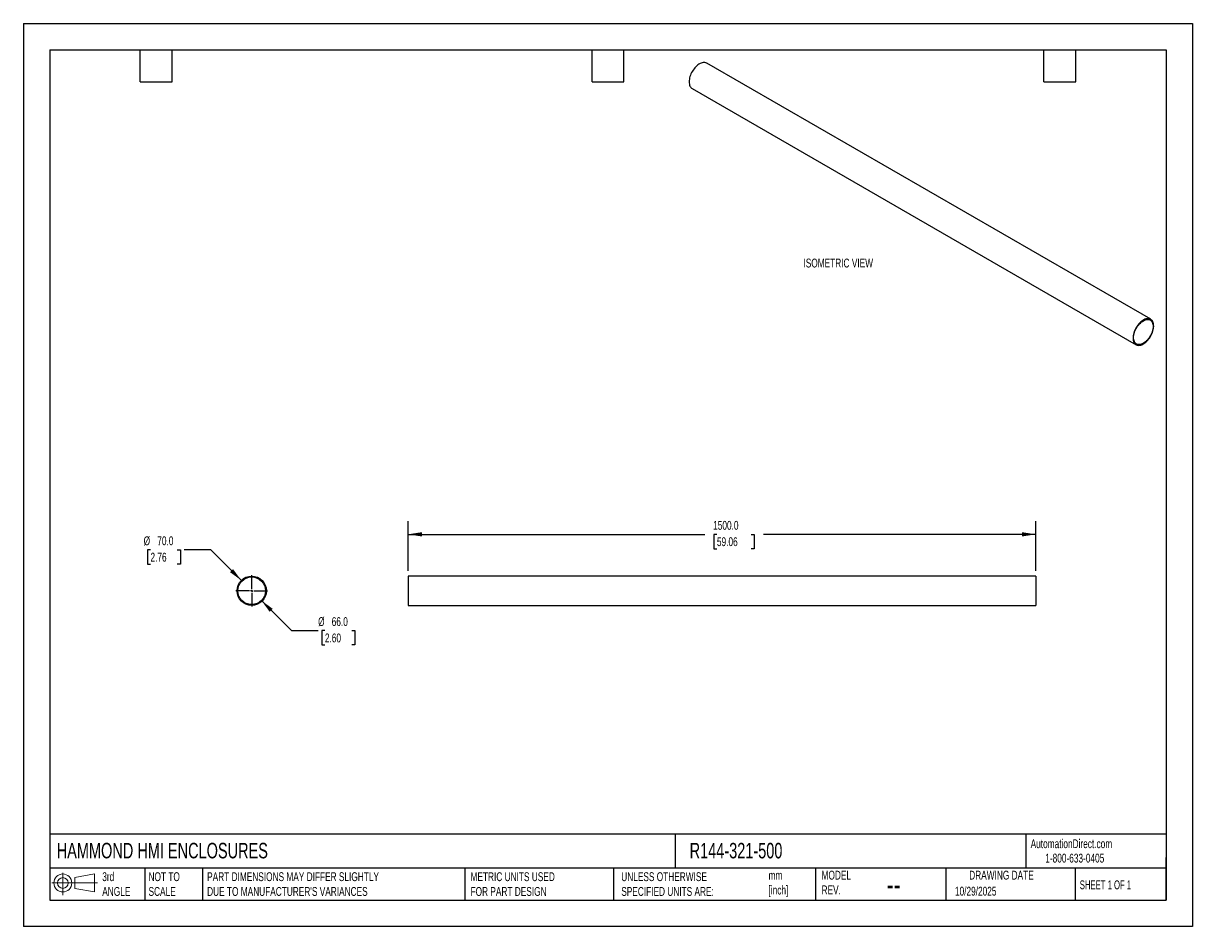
# Model space of a CAD drawing. Header units: millimetres. Extents: x 0 to 2794, y 0 to 2159.
import ezdxf

# ---------------------------------------------------------------- set-up
doc = ezdxf.new("R2010")
doc.units = ezdxf.units.MM
doc.header["$LTSCALE"] = 10
doc.linetypes.add('CENTERX2', pattern=[20.32, 12.7, -2.54, 2.54, -2.54])
doc.layers.add('CENTER', color=40, linetype='CENTERX2')
doc.layers.add('DIMENSIONS', color=140, linetype='Continuous', lineweight=25)
doc.layers.add('TEXT', color=140, linetype='Continuous', lineweight=25)
doc.styles.add('SLDTEXTSTYLE0', font='TXT', dxfattribs={"width": 0.7})
doc.styles.add('SLDTEXTSTYLE1', font='TXT', dxfattribs={"width": 0.65})
doc.dimstyles.new('SLDDIMSTYLE0', dxfattribs={"dimtxt": 21.580078, "dimasz": 33.02, "dimexe": 0, "dimexo": 0.0625, "dimgap": 5.39502, "dimtad": 0, "dimtih": 1, "dimtoh": 1, "dimdec": 1, "dimrnd": 1e-09, "dimzin": 4, "dimdsep": 46, "dimtxsty": 'SLDTEXTSTYLE0', "dimsah": 1, "dimcen": 0, "dimadec": 0, "dimazin": 1, "dimtfac": 1, "dimtdec": 1, "dimtofl": 0, "dimtmove": 0, "dimatfit": 3, "dimfxl": 0, "dimfrac": 2, "dimtolj": 1, "dimtzin": 12, "dimarcsym": 0})
doc.dimstyles.new('SLDDIMSTYLE1', dxfattribs={"dimtxt": 21.580078, "dimasz": 33.02, "dimexe": 0, "dimexo": 0.0625, "dimgap": 5.39502, "dimtad": 0, "dimtih": 1, "dimtoh": 1, "dimdec": 1, "dimrnd": 1e-09, "dimzin": 4, "dimdsep": 46, "dimtxsty": 'SLDTEXTSTYLE0', "dimsah": 1, "dimcen": 0.09, "dimadec": 0, "dimazin": 1, "dimtfac": 1, "dimtdec": 1, "dimtofl": 0, "dimtmove": 0, "dimatfit": 3, "dimfxl": 0, "dimfrac": 2, "dimtolj": 1, "dimtzin": 12, "dimarcsym": 0})

# ---------------------------------------------------------------- blocks, each defined once
blk = doc.blocks.new('Block11')
at = {"color": 7, "linetype": 'Continuous', "lineweight": 18}
for p, q in [((0, 28.8), (108.7, 28.8)), ((25.9, 53.1), (25.9, 0)), ((54.8, 41.7), (101.8, 50.3)), ((54.8, 16), (54.8, 41.7)), ((101.8, 50.3), (101.8, 7.3)), ((54.8, 16), (101.8, 7.3))]:
    blk.add_line(p, q, dxfattribs=at)
for radius in [21.5, 12.9]:
    blk.add_circle((25.9, 28.8), radius, dxfattribs=at)
blk = doc.blocks.new('Block12')
at = {"color": 7, "linetype": 'Continuous'}
blk.add_blockref('Block11', (0, 0), dxfattribs=at)
blk = doc.blocks.new('_D')
at = {"layer": 'DIMENSIONS'}
for p, q in [((568.9, 779.4), (640.8, 707.6)), ((640.8, 707.6), (704.3, 707.6)), ((720.5, 707.6), (713.3, 707.6)), ((713.3, 707.6), (713.3, 673.3)), ((784.7, 707.6), (791.9, 707.6)), ((791.9, 707.6), (791.9, 673.3)), ((713.3, 673.3), (720.5, 673.3)), ((791.9, 673.3), (784.7, 673.3))]:
    blk.add_line(p, q, dxfattribs=at)
blk.add_solid([(568.9, 779.4), (588.7, 752.4), (595.9, 759.6)], dxfattribs=at)
at = {"layer": 'DIMENSIONS', "char_height": 21.17, "attachment_point": 1, "style": 'SLDTEXTSTYLE0'}
for s, insert in [('%%c', (704.3, 739.7)), ('66.0', (736.8, 739.7)), ('2.60', (720.5, 700.6))]:
    blk.add_mtext(s, dxfattribs=dict(at, insert=insert))
blk = doc.blocks.new('_D_1')
at = {"layer": 'DIMENSIONS'}
for p, q in [((303.7, 900.7), (296.5, 900.7)), ((296.5, 900.7), (296.5, 866.4)), ((367.8, 900.7), (375.1, 900.7)), ((375.1, 900.7), (375.1, 866.4)), ((447.6, 900.7), (384.1, 900.7)), ((520.9, 827.5), (447.6, 900.7)), ((296.5, 866.4), (303.7, 866.4)), ((375.1, 866.4), (367.8, 866.4))]:
    blk.add_line(p, q, dxfattribs=at)
blk.add_solid([(520.9, 827.5), (501.1, 854.4), (493.9, 847.2)], dxfattribs=at)
at = {"layer": 'DIMENSIONS', "char_height": 21.17, "attachment_point": 1, "style": 'SLDTEXTSTYLE0'}
for s, insert in [('%%c', (287.4, 932.8)), ('70.0', (320, 932.8)), ('2.76', (303.7, 893.7))]:
    blk.add_mtext(s, dxfattribs=dict(at, insert=insert))
blk = doc.blocks.new('SW_CENTERMARKSYMBOL_0')
at = {"layer": 'CENTER', "color": 0}
for p, q in [((0, 5.08), (0, 37.54)), ((-5.08, 0), (-37.54, 0)), ((0, 0), (-2.54, 0)), ((0, 0), (0, 2.54)), ((0, 0), (0, -2.54)), ((0, 0), (2.54, 0)), ((5.08, 0), (37.54, 0)), ((0, -5.08), (0, -37.54))]:
    blk.add_line(p, q, dxfattribs=at)
blk = doc.blocks.new('_D_2')
at = {"layer": 'DIMENSIONS'}
for p, q in [((919.3, 850.4), (919.3, 969.5)), ((2419.3, 850.4), (2419.3, 969.5)), ((919.3, 937.7), (1628.1, 937.7)), ((1657.3, 937.7), (1650.1, 937.7)), ((1650.1, 937.7), (1650.1, 903.4)), ((1739.4, 937.7), (1746.6, 937.7)), ((1746.6, 937.7), (1746.6, 903.4)), ((2419.3, 937.7), (1768.6, 937.7)), ((1650.1, 903.4), (1657.3, 903.4)), ((1746.6, 903.4), (1739.4, 903.4))]:
    blk.add_line(p, q, dxfattribs=at)
for points in [[(919.3, 937.7), (952.3, 932.6), (952.3, 942.8)], [(2419.3, 937.7), (2386.3, 942.8), (2386.3, 932.6)]]:
    blk.add_solid(points, dxfattribs=at)
at = {"layer": 'DIMENSIONS', "char_height": 21.17, "attachment_point": 1, "style": 'SLDTEXTSTYLE0'}
for s, insert in [('1500.0', (1648.3, 969.8)), ('59.06', (1657.3, 930.7))]:
    blk.add_mtext(s, dxfattribs=dict(at, insert=insert))

msp = doc.modelspace()

# ---------------------------------------------------------------- linework, layer by layer
at = {"color": 7, "linetype": 'Continuous'}
for p, q in [((0.02, 2159.03), (0.02, 0.03)), ((0.02, 2159.03), (2794.02, 2159.03)), ((2794.02, 2159.03), (2794.02, 0.03)), ((2794.02, 0.03), (0.02, 0.03))]:
    msp.add_line(p, q, dxfattribs=at)
for p, q in [((2693.82, 1451.64), (1633.16, 2063.95)), ((1598.17, 2003.33), (2658.83, 1391.02)), ((2419.31, 837.72), (919.31, 837.72)), ((919.31, 837.72), (919.31, 767.72)), ((2419.31, 837.72), (2419.31, 767.72)), ((919.31, 767.72), (2419.31, 767.72))]:
    msp.add_line(p, q)
at = {"flags": 128}
for points in [[(1633.16, 2063.95), (1632.72, 2064.2), (1630.81, 2064.98), (1628.76, 2065.45), (1626.56, 2065.59), (1624.26, 2065.4), (1621.87, 2064.89), (1619.41, 2064.05), (1616.92, 2062.9), (1614.41, 2061.46), (1611.92, 2059.72), (1609.46, 2057.72), (1607.07, 2055.48), (1604.77, 2053), (1602.57, 2050.33), (1600.52, 2047.49), (1598.61, 2044.51), (1596.89, 2041.41), (1595.35, 2038.24), (1594.03, 2035.02), (1592.92, 2031.78), (1592.05, 2028.56), (1591.42, 2025.4), (1591.04, 2022.32), (1590.92, 2019.35), (1591.04, 2016.53), (1591.42, 2013.89), (1592.05, 2011.45), (1592.92, 2009.24), (1594.03, 2007.28), (1595.35, 2005.59), (1596.89, 2004.18), (1598.17, 2003.33)], [(2701.07, 1435.62), (2700.95, 1438.44), (2700.57, 1441.08), (2699.94, 1443.52), (2699.07, 1445.73), (2697.96, 1447.69), (2696.64, 1449.38), (2695.1, 1450.79), (2693.38, 1451.89), (2691.47, 1452.68), (2689.42, 1453.14), (2687.22, 1453.28), (2684.92, 1453.09), (2682.53, 1452.58), (2680.07, 1451.74), (2677.58, 1450.6), (2675.07, 1449.15), (2672.58, 1447.42), (2670.12, 1445.42), (2667.73, 1443.17), (2665.43, 1440.7), (2663.23, 1438.03), (2661.18, 1435.19), (2659.27, 1432.2), (2657.55, 1429.11), (2656.01, 1425.93), (2654.69, 1422.71), (2653.58, 1419.47), (2652.71, 1416.26), (2652.08, 1413.09), (2651.7, 1410.01), (2651.58, 1407.04), (2651.7, 1404.23), (2652.08, 1401.58), (2652.71, 1399.14), (2653.58, 1396.93), (2654.69, 1394.97), (2656.01, 1393.28), (2657.55, 1391.88), (2659.27, 1390.77), (2661.18, 1389.99), (2663.23, 1389.52), (2665.43, 1389.38), (2667.73, 1389.57), (2670.12, 1390.08), (2672.58, 1390.92), (2675.07, 1392.07), (2677.58, 1393.51), (2680.07, 1395.25), (2682.53, 1397.25), (2684.92, 1399.49), (2687.22, 1401.97), (2689.42, 1404.64), (2691.47, 1407.48), (2693.38, 1410.46), (2695.1, 1413.56), (2696.64, 1416.73), (2697.96, 1419.95), (2699.07, 1423.19), (2699.94, 1426.41), (2700.57, 1429.57), (2700.95, 1432.65), (2701.07, 1435.62)], [(2699.66, 1434.8), (2699.53, 1431.91), (2699.15, 1428.91), (2698.52, 1425.82), (2697.64, 1422.68), (2696.53, 1419.53), (2695.2, 1416.39), (2693.67, 1413.31), (2691.94, 1410.32), (2690.04, 1407.45), (2687.99, 1404.73), (2685.82, 1402.19), (2683.54, 1399.87), (2681.18, 1397.78), (2678.76, 1395.94), (2676.33, 1394.39), (2673.89, 1393.13), (2671.47, 1392.17), (2669.11, 1391.54), (2666.83, 1391.24), (2664.66, 1391.26), (2662.61, 1391.61), (2660.71, 1392.29), (2658.98, 1393.29), (2657.45, 1394.6), (2656.12, 1396.19), (2655.01, 1398.07), (2654.13, 1400.19), (2653.5, 1402.55), (2653.12, 1405.12), (2652.99, 1407.86), (2653.12, 1410.75), (2653.5, 1413.76), (2654.13, 1416.85), (2655.01, 1419.99), (2656.12, 1423.14), (2657.45, 1426.27), (2658.98, 1429.35), (2660.71, 1432.34), (2662.61, 1435.21), (2664.66, 1437.93), (2666.83, 1440.47), (2669.11, 1442.8), (2671.47, 1444.89), (2673.89, 1446.72), (2676.33, 1448.28), (2678.76, 1449.54), (2681.18, 1450.49), (2683.54, 1451.12), (2685.82, 1451.43), (2687.99, 1451.4), (2690.04, 1451.05), (2691.94, 1450.37), (2693.67, 1449.37), (2695.2, 1448.07), (2696.53, 1446.47), (2697.64, 1444.6), (2698.52, 1442.47), (2699.15, 1440.11), (2699.53, 1437.55), (2699.66, 1434.8)]]:
    msp.add_lwpolyline(points, dxfattribs=at)
for radius in [35, 33]:
    msp.add_circle((545.61, 802.72), radius)
at = {"layer": 'TEXT'}
for p, q in [((63.5, 2095.5), (2730.5, 2095.5)), ((63.5, 2095.5), (63.5, 63.5)), ((279.4, 2019.3), (279.4, 2095.5)), ((355.6, 2019.3), (355.6, 2095.5)), ((1358.9, 2019.3), (1358.9, 2095.5)), ((1435.1, 2019.3), (1435.1, 2095.5)), ((2438.4, 2019.3), (2438.4, 2095.5)), ((2514.6, 2019.3), (2514.6, 2095.5)), ((2730.5, 2095.5), (2730.5, 63.5)), ((279.4, 2019.3), (355.6, 2019.3)), ((1358.9, 2019.3), (1435.1, 2019.3)), ((2438.4, 2019.3), (2514.6, 2019.3)), ((2730.5, 221.26), (63.5, 221.26)), ((1557.59, 221.26), (1557.59, 139.7)), ((2395.75, 221.26), (2395.75, 139.7)), ((2730.5, 63.5), (2730.5, 165.1)), ((2730.5, 139.7), (63.5, 139.7)), ((290.45, 139.7), (290.45, 63.5)), ((428.37, 139.7), (428.37, 63.5)), ((1054.84, 139.7), (1054.84, 63.5)), ((1409.98, 139.7), (1409.98, 63.5)), ((1893.01, 139.7), (1893.01, 63.5)), ((2204.66, 139.7), (2204.66, 63.5)), ((2513.49, 139.7), (2513.49, 63.5)), ((63.5, 63.5), (2730.5, 63.5))]:
    msp.add_line(p, q, dxfattribs=at)

# ---------------------------------------------------------------- block references
at = {"layer": 'CENTER'}
msp.add_blockref('SW_CENTERMARKSYMBOL_0', (545.61, 802.72), dxfattribs=at)
at = {"layer": 'TEXT'}
msp.add_blockref('Block12', (68.38, 75.54), dxfattribs=at)

# ---------------------------------------------------------------- texts
at = {"color": 179, "linetype": 'Continuous', "lineweight": 18, "char_height": 21.1667, "attachment_point": 1, "style": 'SLDTEXTSTYLE0'}
for s, insert in [('AutomationDirect.com', (2406.95, 208.77)), ('1-800-633-0405', (2441.92, 174.37))]:
    msp.add_mtext(s, dxfattribs=dict(at, insert=insert))
at = {"layer": 'DIMENSIONS', "insert": (1864.11, 1596.78), "char_height": 21.1667, "attachment_point": 1, "style": 'SLDTEXTSTYLE0'}
msp.add_mtext('ISOMETRIC VIEW', dxfattribs=at)
at = {"layer": 'TEXT'}
for s, insert, char_height, attachment_point, style in [('HAMMOND HMI ENCLOSURES', (79.66, 200.23), 37.0417, 1, 'SLDTEXTSTYLE0'), ('R144-321-500', (1592.08, 200.23), 37.0417, 1, 'SLDTEXTSTYLE0'), ('3rd^JANGLE', (188.5, 129.97), 21.167, 1, 'SLDTEXTSTYLE0'), ('NOT TO^JSCALE', (299.07, 129.97), 21.1667, 1, 'SLDTEXTSTYLE0'), ("PART DIMENSIONS MAY DIFFER SLIGHTLY ^JDUE TO MANUFACTURER'S VARIANCES", (439.13, 129.97), 21.1667, 1, 'SLDTEXTSTYLE0'), ('METRIC UNITS USED ^JFOR PART DESIGN', (1068.54, 129.97), 21.1667, 1, 'SLDTEXTSTYLE0'), ('UNLESS OTHERWISE ^JSPECIFIED UNITS ARE:', (1428.69, 129.97), 21.1667, 1, 'SLDTEXTSTYLE0'), ('mm^J[inch]', (1780.64, 133.29), 21.167, 1, 'SLDTEXTSTYLE0'), ('MODEL ^JREV.', (1907.34, 133.64), 21.1667, 1, 'SLDTEXTSTYLE0'), ('DRAWING DATE', (2337.25, 133.64), 21.1667, 2, 'SLDTEXTSTYLE0'), ('--', (2062.98, 127.34), 52.917, 1, 'SLDTEXTSTYLE0'), ('10/29/2025', (2226.13, 95.37), 21.167, 1, 'SLDTEXTSTYLE0'), ('SHEET 1 OF 1', (2524.41, 110.51), 21.1667, 1, 'SLDTEXTSTYLE1')]:
    msp.add_mtext(s, dxfattribs=dict(at, insert=insert, char_height=char_height, attachment_point=attachment_point, style=style))

# ---------------------------------------------------------------- dimensions: what is measured, and where the dimension line sits
at = {"layer": 'DIMENSIONS'}
dim = msp.add_linear_dim(base=(919.31, 937.72), p1=(2419.31, 837.72), p2=(919.31, 837.72), dimstyle='SLDDIMSTYLE1', dxfattribs=at)
dim.commit()
dim.dimension.update_dxf_attribs({"geometry": '_D_2', "text_midpoint": (1698.35, 937.72), "dimtype": 160})
for p1, p2, picture, middle in [((570.36, 777.97), (520.86, 827.46), '_D_1', (335.78, 900.69)), ((522.27, 826.05), (568.94, 779.38), '_D', (752.61, 707.57))]:
    dim = msp.add_diameter_dim_2p(p1=p1, p2=p2, dimstyle='SLDDIMSTYLE0', dxfattribs=at)
    dim.commit()
    dim.dimension.update_dxf_attribs({"geometry": picture, "text_midpoint": middle, "dimtype": 163})

doc.saveas('drawing.dxf')
